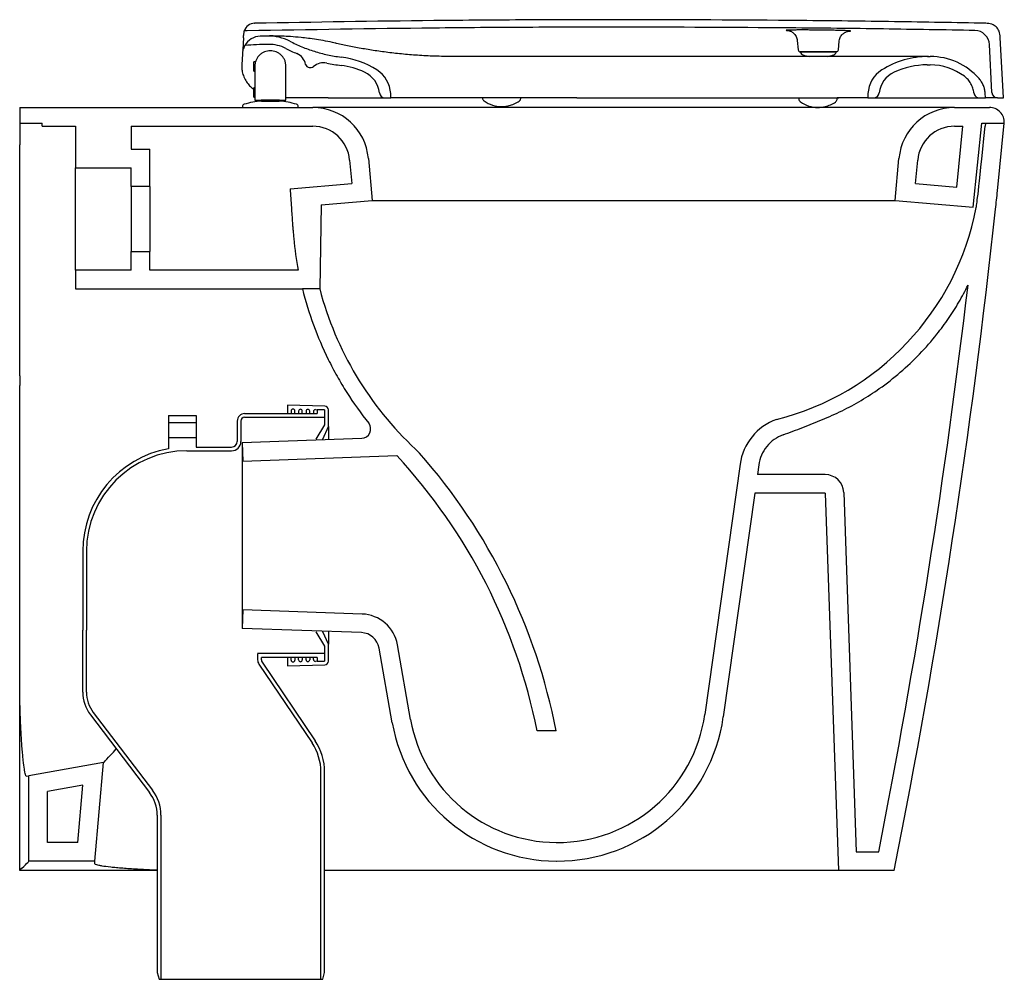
# Model space of a CAD drawing. Header units: millimetres. Extents: x 5146.521 to 5147.051, y 2482.472 to 2482.988.
import ezdxf

# ---------------------------------------------------------------- set-up
doc = ezdxf.new("R2010")
doc.units = ezdxf.units.MM
doc.layers.add('SANINDUSA', color=3, linetype='Continuous')

msp = doc.modelspace()

# ---------------------------------------------------------------- linework, layer by layer
at = {"layer": 'SANINDUSA'}
for p, q in [((5146.647479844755, 2482.985714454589), (5146.64769741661, 2482.985721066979)), ((5146.641626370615, 2482.977947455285), (5146.641294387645, 2482.971612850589)), ((5146.64355145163, 2482.981638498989), (5146.642032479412, 2482.981608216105)), ((5147.050033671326, 2482.945626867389), (5147.048329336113, 2482.978147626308)), ((5146.939249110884, 2482.976447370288), (5146.939693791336, 2482.971364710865)), ((5146.961353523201, 2482.971364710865), (5146.961766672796, 2482.976087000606)), ((5147.043876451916, 2482.948469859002), (5147.042524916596, 2482.97425833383)), ((5146.640977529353, 2482.969308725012), (5146.640668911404, 2482.963419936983)), ((5146.961110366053, 2482.967861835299), (5146.820201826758, 2482.967861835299)), ((5146.940689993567, 2482.970451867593), (5146.960357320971, 2482.970451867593)), ((5146.940773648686, 2482.970451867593), (5146.940807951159, 2482.970357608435)), ((5146.960239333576, 2482.970357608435), (5146.940807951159, 2482.970357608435)), ((5146.960239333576, 2482.970357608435), (5146.960273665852, 2482.970451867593)), ((5146.995321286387, 2482.967861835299), (5146.990258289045, 2482.967861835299)), ((5147.00920186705, 2482.967861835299), (5147.009711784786, 2482.967861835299)), ((5147.009711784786, 2482.967861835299), (5147.010706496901, 2482.967861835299)), ((5146.648043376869, 2482.964991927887), (5146.647233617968, 2482.964991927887)), ((5146.647233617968, 2482.959991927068), (5146.647233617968, 2482.964991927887)), ((5146.675006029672, 2482.963597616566), (5146.675006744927, 2482.963593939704)), ((5146.676932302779, 2482.961977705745), (5146.676932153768, 2482.96197770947)), ((5146.676969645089, 2482.96197735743), (5146.67796854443, 2482.96197735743)), ((5146.694147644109, 2482.963037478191), (5146.694123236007, 2482.963040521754)), ((5147.008996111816, 2482.963361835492), (5147.010706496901, 2482.963361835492)), ((5146.647233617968, 2482.959991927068), (5146.647633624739, 2482.959991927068)), ((5147.036943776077, 2482.955989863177), (5147.036975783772, 2482.955990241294)), ((5146.647633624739, 2482.950991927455), (5146.647233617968, 2482.950991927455)), ((5146.647233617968, 2482.945991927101), (5146.647233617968, 2482.950991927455)), ((5146.647233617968, 2482.945991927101), (5146.647633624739, 2482.945991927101)), ((5146.720842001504, 2482.945576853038), (5146.720718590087, 2482.947931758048)), ((5146.977215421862, 2482.947931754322), (5146.977092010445, 2482.945576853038)), ((5147.04033200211, 2482.945576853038), (5147.040200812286, 2482.948080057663)), ((5146.521307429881, 2482.940491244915), (5146.521307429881, 2482.932108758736)), ((5146.521307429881, 2482.940491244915), (5146.678817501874, 2482.940491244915)), ((5146.641035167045, 2482.941003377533), (5146.641035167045, 2482.940491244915)), ((5146.641035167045, 2482.940491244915), (5146.656035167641, 2482.940491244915)), ((5146.660914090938, 2482.944441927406), (5146.651133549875, 2482.944441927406)), ((5146.651222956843, 2482.943947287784), (5146.656035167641, 2482.943947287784)), ((5146.660735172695, 2482.943952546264), (5146.651335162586, 2482.943952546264)), ((5146.652135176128, 2482.944441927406), (5146.652135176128, 2482.943952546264)), ((5146.656035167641, 2482.943947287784), (5146.660847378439, 2482.943947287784)), ((5146.656035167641, 2482.940491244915), (5146.671035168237, 2482.940491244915)), ((5146.659932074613, 2482.943952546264), (5146.659932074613, 2482.944441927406)), ((5146.687068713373, 2482.945626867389), (5146.664433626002, 2482.945626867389)), ((5146.671035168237, 2482.940491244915), (5146.671035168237, 2482.941003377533)), ((5146.786307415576, 2482.940491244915), (5146.678817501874, 2482.940491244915)), ((5146.712027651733, 2482.945576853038), (5146.717495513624, 2482.945576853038)), ((5146.71765444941, 2482.945576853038), (5146.720842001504, 2482.945576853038)), ((5146.820704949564, 2482.945576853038), (5146.720842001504, 2482.945576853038)), ((5146.961307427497, 2482.940491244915), (5146.786307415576, 2482.940491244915)), ((5146.790672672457, 2482.945542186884), (5146.790673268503, 2482.945576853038)), ((5146.820704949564, 2482.945576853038), (5146.960613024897, 2482.945576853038)), ((5146.940031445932, 2482.945576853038), (5146.940040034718, 2482.945083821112)), ((5146.960650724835, 2482.945036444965), (5146.960660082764, 2482.945571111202)), ((5146.961018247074, 2482.945576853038), (5146.961529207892, 2482.945576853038)), ((5147.023797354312, 2482.940491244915), (5146.961307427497, 2482.940491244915)), ((5146.977092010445, 2482.945576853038), (5146.976590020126, 2482.945576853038)), ((5146.977092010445, 2482.945576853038), (5146.980279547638, 2482.945576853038)), ((5147.023797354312, 2482.940491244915), (5147.04251255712, 2482.940491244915)), ((5147.036619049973, 2482.945576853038), (5147.037145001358, 2482.945576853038)), ((5147.037145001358, 2482.945576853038), (5147.04033200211, 2482.945576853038)), ((5147.046872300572, 2482.945626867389), (5147.046242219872, 2482.945626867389)), ((5147.046872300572, 2482.945626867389), (5147.050033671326, 2482.945626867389)), ((5146.521307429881, 2482.932108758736), (5146.533307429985, 2482.932108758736)), ((5146.521307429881, 2482.932108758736), (5146.521307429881, 2482.920391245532)), ((5146.533307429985, 2482.930391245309), (5146.533307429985, 2482.932108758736)), ((5146.533307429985, 2482.930391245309), (5146.55130742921, 2482.930391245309)), ((5146.55130742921, 2482.930391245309), (5146.55130742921, 2482.907991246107)), ((5146.58130742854, 2482.930391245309), (5146.678817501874, 2482.930391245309)), ((5146.58130742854, 2482.930391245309), (5146.58130742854, 2482.917991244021)), ((5147.023797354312, 2482.930391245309), (5147.028245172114, 2482.930391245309)), ((5147.024936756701, 2482.897641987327), (5147.028245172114, 2482.930391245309)), ((5147.03384180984, 2482.886824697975), (5147.038457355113, 2482.932108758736)), ((5147.038457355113, 2482.932108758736), (5147.050503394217, 2482.932108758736)), ((5147.040390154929, 2482.932108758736), (5147.040200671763, 2482.930391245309)), ((5147.040390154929, 2482.932108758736), (5147.050503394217, 2482.932108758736)), ((5147.046856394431, 2482.895724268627), (5147.050503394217, 2482.932108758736)), ((5146.521307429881, 2482.884262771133), (5146.521307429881, 2482.920391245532)), ((5146.58130742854, 2482.917991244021), (5146.591307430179, 2482.917991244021)), ((5146.591307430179, 2482.897991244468), (5146.591307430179, 2482.917991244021)), ((5146.698641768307, 2482.912225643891), (5146.69974874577, 2482.899572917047)), ((5146.708703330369, 2482.91310591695), (5146.710681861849, 2482.89049124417)), ((5146.991933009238, 2482.89049124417), (5146.993911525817, 2482.91310591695)), ((5147.002866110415, 2482.899572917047), (5147.003973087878, 2482.912225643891)), ((5146.55130742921, 2482.907991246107), (5146.58130742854, 2482.907991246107)), ((5146.55130742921, 2482.852991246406), (5146.55130742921, 2482.907991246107)), ((5146.58130742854, 2482.897991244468), (5146.58130742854, 2482.907991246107)), ((5146.66664301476, 2482.896676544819), (5146.69974874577, 2482.899572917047)), ((5147.002866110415, 2482.899572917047), (5147.024936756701, 2482.897641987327)), ((5146.591307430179, 2482.897991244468), (5146.58130742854, 2482.897991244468)), ((5146.58130742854, 2482.897991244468), (5146.58130742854, 2482.862991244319)), ((5146.591307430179, 2482.897991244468), (5146.591307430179, 2482.862991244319)), ((5146.683343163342, 2482.888099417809), (5146.682555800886, 2482.842991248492)), ((5146.683343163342, 2482.888099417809), (5146.710681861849, 2482.89049124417)), ((5146.710681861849, 2482.89049124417), (5146.786307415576, 2482.89049124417)), ((5146.786307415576, 2482.89049124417), (5146.961307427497, 2482.89049124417)), ((5146.961307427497, 2482.89049124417), (5146.991933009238, 2482.89049124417)), ((5146.991933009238, 2482.89049124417), (5147.03384180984, 2482.886824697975)), ((5146.521307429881, 2482.851113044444), (5146.521307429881, 2482.884262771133)), ((5146.58130742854, 2482.852991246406), (5146.58130742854, 2482.862991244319)), ((5146.58130742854, 2482.862991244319), (5146.591307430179, 2482.862991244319)), ((5146.591307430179, 2482.852991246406), (5146.591307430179, 2482.862991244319)), ((5146.521307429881, 2482.846290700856), (5146.521307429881, 2482.851113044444)), ((5146.55130742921, 2482.852991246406), (5146.55130742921, 2482.842991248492)), ((5146.58130742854, 2482.852991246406), (5146.55130742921, 2482.852991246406)), ((5146.671061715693, 2482.852991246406), (5146.591307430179, 2482.852991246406)), ((5146.521307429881, 2482.796290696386), (5146.521307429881, 2482.846290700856)), ((5146.55130742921, 2482.842991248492), (5146.673266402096, 2482.842991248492)), ((5146.682555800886, 2482.842991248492), (5146.673266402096, 2482.842991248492)), ((5146.521307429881, 2482.796290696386), (5146.521307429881, 2482.791119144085)), ((5146.521307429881, 2482.632700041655), (5146.521307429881, 2482.791119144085)), ((5146.685249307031, 2482.780035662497), (5146.665203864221, 2482.780491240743)), ((5146.665203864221, 2482.780491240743), (5146.665203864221, 2482.775991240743)), ((5146.66720386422, 2482.777422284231), (5146.66720386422, 2482.775991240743)), ((5146.66920386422, 2482.775991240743), (5146.66920386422, 2482.777422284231)), ((5146.67120386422, 2482.77733137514), (5146.67120386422, 2482.775991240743)), ((5146.67320386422, 2482.775991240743), (5146.67320386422, 2482.77733137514)), ((5146.67520386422, 2482.77724046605), (5146.67520386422, 2482.775991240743)), ((5146.67720386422, 2482.775991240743), (5146.67720386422, 2482.77724046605)), ((5146.679203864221, 2482.777149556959), (5146.679203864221, 2482.775991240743)), ((5146.680226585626, 2482.778149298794), (5146.68520386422, 2482.778036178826)), ((5146.68520386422, 2482.777991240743), (5146.68120386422, 2482.777991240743)), ((5146.68120386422, 2482.777991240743), (5146.68120386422, 2482.775991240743)), ((5146.68520386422, 2482.778036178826), (5146.68520386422, 2482.769991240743)), ((5146.68720386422, 2482.768991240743), (5146.68720386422, 2482.778036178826)), ((5146.60120386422, 2482.774991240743), (5146.60120386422, 2482.770991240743)), ((5146.60120386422, 2482.774991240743), (5146.616203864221, 2482.774991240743)), ((5146.616203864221, 2482.774991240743), (5146.616203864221, 2482.770991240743)), ((5146.63820386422, 2482.771991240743), (5146.63820386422, 2482.760991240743)), ((5146.64020386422, 2482.771991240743), (5146.64020386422, 2482.760991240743)), ((5146.64220386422, 2482.775991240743), (5146.68120386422, 2482.775991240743)), ((5146.64220386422, 2482.773991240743), (5146.68520386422, 2482.773991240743)), ((5146.616203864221, 2482.770991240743), (5146.60120386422, 2482.770991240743)), ((5146.60120386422, 2482.770880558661), (5146.60120386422, 2482.763112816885)), ((5146.616203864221, 2482.770880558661), (5146.616203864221, 2482.763112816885)), ((5146.68520386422, 2482.769991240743), (5146.680522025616, 2482.762188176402)), ((5146.684209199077, 2482.762253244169), (5146.68720386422, 2482.768991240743)), ((5146.68720386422, 2482.768991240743), (5146.68720386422, 2482.762306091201)), ((5146.616203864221, 2482.762991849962), (5146.60120386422, 2482.762991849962)), ((5146.60120386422, 2482.762991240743), (5146.60120386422, 2482.757091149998)), ((5146.616203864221, 2482.762991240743), (5146.616203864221, 2482.757991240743)), ((5146.640958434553, 2482.760485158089), (5146.705152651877, 2482.762726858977)), ((5146.61120386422, 2482.755991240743), (5146.63520386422, 2482.755991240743)), ((5146.616203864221, 2482.757991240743), (5146.63520386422, 2482.757991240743)), ((5146.640958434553, 2482.760489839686), (5146.640958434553, 2482.6604926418)), ((5146.640958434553, 2482.760485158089), (5146.641307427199, 2482.7504912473)), ((5146.641307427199, 2482.7504912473), (5146.723976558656, 2482.753378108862)), ((5146.908469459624, 2482.748759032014), (5146.889580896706, 2482.614360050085)), ((5146.918529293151, 2482.748485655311), (5146.917784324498, 2482.743184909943)), ((5146.954229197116, 2482.743184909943), (5146.917784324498, 2482.743184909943)), ((5146.916378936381, 2482.73318491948), (5146.899483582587, 2482.612968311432)), ((5146.954229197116, 2482.73318491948), (5146.916378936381, 2482.73318491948)), ((5146.954229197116, 2482.73318491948), (5146.961307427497, 2482.530491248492)), ((5146.964223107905, 2482.733533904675), (5146.970964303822, 2482.540491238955)), ((5146.55520386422, 2482.701991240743), (5146.55520386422, 2482.659520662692)), ((5146.55720386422, 2482.701991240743), (5146.55720386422, 2482.659520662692)), ((5146.641307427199, 2482.670491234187), (5146.640958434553, 2482.660497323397)), ((5146.705337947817, 2482.668255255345), (5146.641307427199, 2482.670491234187)), ((5146.70498894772, 2482.658261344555), (5146.640958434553, 2482.660497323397)), ((5146.55520386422, 2482.62626806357), (5146.55520386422, 2482.659520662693)), ((5146.55720386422, 2482.62626806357), (5146.55720386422, 2482.659520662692)), ((5146.680522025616, 2482.658794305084), (5146.68520386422, 2482.650991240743)), ((5146.68720386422, 2482.651991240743), (5146.684209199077, 2482.658729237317)), ((5146.68720386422, 2482.658676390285), (5146.68720386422, 2482.651991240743)), ((5146.68520386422, 2482.650991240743), (5146.68520386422, 2482.642946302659)), ((5146.68720386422, 2482.642946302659), (5146.68720386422, 2482.651991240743)), ((5146.721565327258, 2482.60986651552), (5146.71448803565, 2482.650003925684)), ((5146.731413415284, 2482.611603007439), (5146.724336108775, 2482.651740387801)), ((5146.68520386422, 2482.646991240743), (5146.64920386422, 2482.646991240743)), ((5146.64920386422, 2482.646965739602), (5146.64920386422, 2482.643604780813)), ((5146.65120386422, 2482.643602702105), (5146.65120386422, 2482.644991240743)), ((5146.68120386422, 2482.644991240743), (5146.65120386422, 2482.644991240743)), ((5146.665203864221, 2482.644991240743), (5146.665203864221, 2482.640491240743)), ((5146.66720386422, 2482.643560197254), (5146.66720386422, 2482.644991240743)), ((5146.66920386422, 2482.644991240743), (5146.66920386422, 2482.643560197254)), ((5146.67120386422, 2482.643651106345), (5146.67120386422, 2482.644991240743)), ((5146.67320386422, 2482.644991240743), (5146.67320386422, 2482.643651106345)), ((5146.67520386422, 2482.643742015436), (5146.67520386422, 2482.644991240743)), ((5146.67720386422, 2482.644991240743), (5146.67720386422, 2482.643742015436)), ((5146.679203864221, 2482.643832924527), (5146.679203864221, 2482.644991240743)), ((5146.68120386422, 2482.644991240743), (5146.68120386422, 2482.642991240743)), ((5146.64988766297, 2482.641368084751), (5146.678416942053, 2482.599069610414)), ((5146.651545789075, 2482.642484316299), (5146.680075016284, 2482.600187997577)), ((5146.665203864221, 2482.640491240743), (5146.685249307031, 2482.640946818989)), ((5146.68520386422, 2482.642946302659), (5146.680226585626, 2482.642833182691)), ((5146.68120386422, 2482.642991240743), (5146.68520386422, 2482.642991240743)), ((5146.559291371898, 2482.614152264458), (5146.591116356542, 2482.572354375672)), ((5146.56088262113, 2482.615363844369), (5146.592707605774, 2482.573565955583)), ((5146.809580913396, 2482.605495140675), (5146.799392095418, 2482.605495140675)), ((5146.566377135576, 2482.588438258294), (5146.526307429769, 2482.581372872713)), ((5146.561744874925, 2482.535491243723), (5146.566377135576, 2482.588438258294)), ((5146.526307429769, 2482.535491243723), (5146.526307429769, 2482.581372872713)), ((5146.683203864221, 2482.471991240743), (5146.683203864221, 2482.583412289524)), ((5146.68520386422, 2482.47572329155), (5146.68520386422, 2482.583412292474)), ((5146.555279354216, 2482.576327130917), (5146.536307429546, 2482.572981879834)), ((5146.552581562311, 2482.545491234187), (5146.555279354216, 2482.576327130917)), ((5146.536307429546, 2482.545491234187), (5146.536307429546, 2482.572981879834)), ((5146.59520386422, 2482.560238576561), (5146.59520386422, 2482.47572329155)), ((5146.59720386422, 2482.560238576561), (5146.59720386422, 2482.471991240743)), ((5146.552581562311, 2482.545491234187), (5146.536307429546, 2482.545491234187)), ((5146.809675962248, 2482.545496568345), (5146.809913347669, 2482.545495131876)), ((5146.970964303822, 2482.540491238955), (5146.982996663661, 2482.540491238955)), ((5146.809610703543, 2482.535496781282), (5146.809857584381, 2482.535495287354)), ((5146.689151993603, 2482.530491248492), (5146.68520386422, 2482.530491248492)), ((5146.693974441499, 2482.530491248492), (5146.689151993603, 2482.530491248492)), ((5146.745983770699, 2482.530491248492), (5146.693974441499, 2482.530491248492)), ((5146.751155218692, 2482.530491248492), (5146.745983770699, 2482.530491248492)), ((5146.801155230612, 2482.530491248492), (5146.751155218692, 2482.530491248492)), ((5146.80597769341, 2482.530491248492), (5146.801155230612, 2482.530491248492)), ((5146.862709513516, 2482.530491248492), (5146.80597769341, 2482.530491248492)), ((5146.867880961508, 2482.530491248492), (5146.862709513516, 2482.530491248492)), ((5146.917880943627, 2482.530491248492), (5146.867880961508, 2482.530491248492)), ((5146.922703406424, 2482.530491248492), (5146.917880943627, 2482.530491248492)), ((5146.961286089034, 2482.530491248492), (5146.922703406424, 2482.530491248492)), ((5146.991307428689, 2482.530491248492), (5146.961307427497, 2482.530491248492)), ((5146.59520386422, 2482.47572329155), (5146.59620386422, 2482.471991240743)), ((5146.68420386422, 2482.471991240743), (5146.68520386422, 2482.47572329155)), ((5146.59620386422, 2482.471991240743), (5146.59720386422, 2482.471991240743)), ((5146.59720386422, 2482.471991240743), (5146.683203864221, 2482.471991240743)), ((5146.683203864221, 2482.471991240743), (5146.68420386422, 2482.471991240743))]:
    msp.add_line(p, q, dxfattribs=at)
at = {"layer": 'SANINDUSA', "flags": 128}
msp.add_lwpolyline([(5146.706660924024, 2482.959439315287), (5146.706660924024, 2482.959439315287)], dxfattribs=at)
at = {"layer": 'SANINDUSA'}
for centre, radius, start, end in [((5146.647727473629, 2482.979719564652), 0.006000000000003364, 92.36531084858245, 161.6527499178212), ((5146.650963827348, 2482.968785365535), 0.01000000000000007, 92.07924978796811, 150.3116201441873), ((5146.656342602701, 2482.820632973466), 0.1582500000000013, 90.641225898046, 92.07924978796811), ((5146.654856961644, 2482.953374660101), 0.02550000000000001, 62.88889244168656, 90.641225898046), ((5147.034535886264, 2482.973839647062), 0.00800000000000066, 3.000000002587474, 88.91633579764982), ((5146.650963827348, 2482.968785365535), 0.01000000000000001, 150.3116201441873, 165.6423537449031), ((5146.656342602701, 2482.820632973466), 0.153750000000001, 90.47955914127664, 95.24914725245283), ((5146.655223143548, 2482.954378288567), 0.02000000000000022, 62.95754050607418, 90.47955914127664), ((5146.705234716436, 2483.052351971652), 0.09000000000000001, 242.9575405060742, 247.135640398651), ((5146.650963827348, 2482.968785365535), 0.009999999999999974, 165.4185299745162, 176.9999999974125), ((5146.667156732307, 2482.962052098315), 0.008000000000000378, 11.10022851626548, 67.135640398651), ((5146.68822222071, 2482.920861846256), 0.04700000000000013, 57.80190158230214, 82.90758620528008), ((5146.940689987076, 2482.971451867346), 0.001000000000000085, 184.9999999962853, 270), ((5146.943627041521, 2482.971383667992), 0.002999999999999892, 200.0000000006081, 254.6107402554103), ((5146.950523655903, 2482.996440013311), 0.02898814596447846, 254.6107402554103, 260.3524895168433), ((5146.950523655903, 2482.996440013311), 0.02898814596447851, 279.6475104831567, 285.3892597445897), ((5146.957420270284, 2482.971383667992), 0.002999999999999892, 285.3892597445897, 339.9999999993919), ((5146.960357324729, 2482.971451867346), 0.0009999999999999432, 270, 355.0000000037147), ((5147.009711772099, 2482.92086183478), 0.0470000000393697, 90, 122.1980720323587), ((5147.0107064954, 2482.932861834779), 0.03500000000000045, 41.36180034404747, 90), ((5146.676969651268, 2482.963977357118), 0.002000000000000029, 191.1002285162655, 270), ((5146.677968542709, 2482.963977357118), 0.002000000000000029, 270, 311.932389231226), ((5146.684651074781, 2482.956538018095), 0.008000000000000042, 77.87547008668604, 131.9323892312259), ((5146.705234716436, 2483.052351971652), 0.08999999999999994, 257.8754700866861, 262.9081154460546), ((5146.688937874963, 2482.92136184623), 0.04200000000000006, 65.04051281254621, 82.90811544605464), ((5146.688937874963, 2482.921361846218), 0.04200000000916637, 65.03907236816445, 82.87455590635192), ((5147.008996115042, 2482.921361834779), 0.04200000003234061, 90, 114.9594537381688), ((5147.0107064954, 2482.932861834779), 0.03050000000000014, 52.99326441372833, 90), ((5146.700753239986, 2482.946746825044), 0.01399999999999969, 6.17979167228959, 65.04051281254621), ((5146.700753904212, 2482.946746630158), 0.01399989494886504, 6.18042467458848, 65.03899916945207), ((5146.704740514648, 2482.947094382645), 0.01600000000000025, 3.000000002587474, 57.80190158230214), ((5146.99319349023, 2482.947094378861), 0.01600000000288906, 122.198072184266, 176.9999999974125), ((5146.997180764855, 2482.946746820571), 0.01399999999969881, 114.9594539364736, 173.8201931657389), ((5146.717654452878, 2482.948576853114), 0.003000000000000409, 186.1797916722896, 270), ((5146.980279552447, 2482.948576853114), 0.003000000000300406, 270, 353.8201931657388), ((5147.046872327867, 2482.948626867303), 0.00299999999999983, 183.0000000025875, 270), ((5146.642285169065, 2482.941003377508), 0.001250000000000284, 105.8935193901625, 180), ((5146.656035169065, 2482.892712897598), 0.05145988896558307, 95.36579378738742, 105.8935193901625), ((5146.651335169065, 2482.942752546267), 0.00119999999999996, 90, 95.36579378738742), ((5146.660735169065, 2482.942752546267), 0.00119999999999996, 84.63420621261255, 90), ((5146.656035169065, 2482.892712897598), 0.05145988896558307, 74.10648060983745, 84.63420621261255), ((5146.669785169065, 2482.941003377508), 0.001249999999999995, 0, 74.10648060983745), ((5146.678817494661, 2482.910491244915), 0.03000000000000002, 4.999999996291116, 90), ((5146.780283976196, 2482.957307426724), 0.01631618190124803, 234.9095677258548, 270.1686811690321), ((5146.950283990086, 2482.956807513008), 0.01631626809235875, 234.9096644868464, 270.1685854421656), ((5147.023797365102, 2482.910491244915), 0.03000000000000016, 90, 175.0000000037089), ((5147.042512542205, 2482.932491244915), 0.008000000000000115, 357.2596005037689, 90), ((5146.678817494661, 2482.910491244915), 0.01990000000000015, 4.999999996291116, 90), ((5147.023797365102, 2482.910491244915), 0.01990000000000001, 90, 175.0000000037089), ((5146.892512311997, 2482.9138571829), 0.1454392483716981, 284.1579164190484, 349.233899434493), ((5146.856682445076, 2482.888679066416), 0.1800207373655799, 194.7020167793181, 227.0808708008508), ((5146.66820386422, 2482.777422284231), 0.001000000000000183, 0, 180), ((5146.67220386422, 2482.77733137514), 0.001000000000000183, 0, 180), ((5146.67620386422, 2482.77724046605), 0.001000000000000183, 0, 180), ((5146.68020386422, 2482.777149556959), 0.001000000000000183, 88.69804734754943, 180), ((5146.68520386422, 2482.778036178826), 0.002, 0, 88.69804734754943), ((5146.64220386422, 2482.771991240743), 0.004000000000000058, 90, 180), ((5146.64220386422, 2482.771991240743), 0.002000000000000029, 90, 180), ((5146.938177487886, 2482.744583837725), 0.03000000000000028, 109.6565356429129, 171.9999999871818), ((5146.704978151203, 2482.767723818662), 0.005000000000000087, 271.9999999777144, 38.56482487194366), ((5146.63520386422, 2482.760991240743), 0.002999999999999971, 270, 0), ((5146.63520386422, 2482.760991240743), 0.005, 270, 0), ((5146.61120386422, 2482.701991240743), 0.05599999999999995, 100.2865606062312, 180), ((5146.61120386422, 2482.701991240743), 0.05399999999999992, 90, 180), ((5146.500230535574, 2482.546103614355), 0.305, 11.22873447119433, 42.81149726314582), ((5146.500253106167, 2482.54598617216), 0.3149999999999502, 10.88960769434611, 41.51148836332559), ((5146.954229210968, 2482.733184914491), 0.01000000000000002, 2.000000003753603, 90), ((5146.70463995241, 2482.648267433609), 0.01999999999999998, 9.99999999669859, 88.00000002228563), ((5146.70463995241, 2482.648267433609), 0.009999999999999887, 9.99999999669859, 88.00000002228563), ((5146.65320386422, 2482.643604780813), 0.004, 180, 213.9986946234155), ((5146.65320386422, 2482.643602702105), 0.002000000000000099, 180, 213.9999999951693), ((5146.66820386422, 2482.643560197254), 0.001000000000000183, 180, 0), ((5146.67220386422, 2482.643651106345), 0.001000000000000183, 180, 0), ((5146.67620386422, 2482.643742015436), 0.001000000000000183, 180, 0), ((5146.68020386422, 2482.643832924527), 0.001000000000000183, 180, 271.3019526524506), ((5146.68520386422, 2482.642946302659), 0.002, 271.3019526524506, 0), ((5146.57520386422, 2482.62626806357), 0.02, 180, 217.2857079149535), ((5146.57520386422, 2482.62626806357), 0.01800000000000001, 180, 217.2857079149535), ((5146.810359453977, 2482.625493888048), 0.08999999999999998, 269.6804982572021, 351.9999999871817), ((5146.810359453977, 2482.625493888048), 0.08000000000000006, 269.6804982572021, 351.9999999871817), ((5146.810198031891, 2482.625494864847), 0.08999999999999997, 189.9999999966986, 269.6260924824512), ((5146.810198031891, 2482.625494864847), 0.08000000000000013, 189.9999999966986, 269.6260924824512), ((5146.655204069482, 2482.583412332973), 0.02799978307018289, 0, 33.99999524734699), ((5146.655204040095, 2482.583412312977), 0.02999981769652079, 0, 33.99999865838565), ((5146.57520386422, 2482.560238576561), 0.02, 0, 37.28570791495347), ((5146.57520386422, 2482.560238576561), 0.022, 0, 37.28570791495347)]:
    msp.add_arc(centre, radius, start, end, dxfattribs=at)
msp.add_ellipse((5146.621866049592, 2482.648993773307), major_axis=(0.05548883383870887, 0.0605554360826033), ratio=0.001301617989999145, start_param=3.143288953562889, end_param=3.642500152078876, dxfattribs=at)
for points, knots in [([(5146.844259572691, 2482.983639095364), (5146.827516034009, 2482.983613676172), (5146.794028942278, 2482.983562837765), (5146.727123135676, 2482.983069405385), (5146.676966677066, 2482.982210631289), (5146.64355145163, 2482.981638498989)], [0, 0, 0, 0, 0.2502511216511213, 0.5005024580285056, 1, 1, 1, 1]), ([(5146.844259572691, 2482.987639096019), (5146.827524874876, 2482.987613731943), (5146.794055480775, 2482.987563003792), (5146.728531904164, 2482.987079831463), (5146.679748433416, 2482.986259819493), (5146.64769741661, 2482.985721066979)], [0, 0, 0, 0, 0.2553952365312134, 0.5107904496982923, 1, 1, 1, 1]), ([(5147.040496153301, 2482.985727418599), (5147.024156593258, 2482.98602154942), (5146.991085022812, 2482.986616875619), (5146.925673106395, 2482.987416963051), (5146.876598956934, 2482.987550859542), (5146.844259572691, 2482.987639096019)], [0, 0, 0, 0, 0.2498188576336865, 0.5056379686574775, 1, 1, 1, 1]), ([(5147.034687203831, 2482.981838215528), (5147.018327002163, 2482.982123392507), (5146.985225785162, 2482.982700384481), (5146.921749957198, 2482.983439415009), (5146.874632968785, 2482.983560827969), (5146.844259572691, 2482.983639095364)], [0, 0, 0, 0, 0.2577629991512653, 0.5215259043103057, 1, 1, 1, 1]), ([(5147.048320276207, 2482.97813815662), (5147.048196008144, 2482.979251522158), (5147.048017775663, 2482.980848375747), (5147.047091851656, 2482.982697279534), (5147.046205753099, 2482.983790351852), (5147.045084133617, 2482.984640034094), (5147.0432057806, 2482.985504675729), (5147.041603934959, 2482.985630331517), (5147.040487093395, 2482.985717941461)], [0, 0, 0, 0, 0.2707045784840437, 0.3882602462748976, 0.4999988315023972, 0.6117401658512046, 0.7292968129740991, 1, 1, 1, 1]), ([(5146.641626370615, 2482.977947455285), (5146.641646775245, 2482.978336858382), (5146.641671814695, 2482.978814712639), (5146.641694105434, 2482.97923996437), (5146.641698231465, 2482.979318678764)], [0, 0, 0, 0, 0.8148992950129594, 1, 1, 1, 1]), ([(5146.641698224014, 2482.97931862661), (5146.641730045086, 2482.979629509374), (5146.641790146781, 2482.980216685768), (5146.641956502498, 2482.980794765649), (5146.641982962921, 2482.980882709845), (5146.641996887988, 2482.980928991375)], [0, 0, 0, 0, 0.3477043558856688, 0.6567227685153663, 0.9999999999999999, 0.9999999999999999, 0.9999999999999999, 0.9999999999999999]), ([(5146.641996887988, 2482.980928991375), (5146.641999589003, 2482.980980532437), (5146.642013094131, 2482.981238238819), (5146.642028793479, 2482.981537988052), (5146.642031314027, 2482.981586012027), (5146.642032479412, 2482.981608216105)], [0, 0, 0, 0, 0.1184851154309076, 0.5924280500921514, 1, 1, 1, 1]), ([(5146.691609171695, 2482.974903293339), (5146.691331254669, 2482.974966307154), (5146.689241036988, 2482.975440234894), (5146.685521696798, 2482.976198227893), (5146.6807526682, 2482.97701551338), (5146.676399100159, 2482.977627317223), (5146.671623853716, 2482.978168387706), (5146.66674830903, 2482.978575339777), (5146.662197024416, 2482.978807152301), (5146.658672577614, 2482.978882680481), (5146.656270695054, 2482.97888443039), (5146.654833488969, 2482.978877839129), (5146.654658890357, 2482.978874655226), (5146.654571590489, 2482.978873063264)], [0, 0, 0, 0, 0.01119042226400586, 0.08416331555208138, 0.1573818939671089, 0.2306956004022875, 0.3037988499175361, 0.4223658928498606, 0.5414642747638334, 0.6606400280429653, 0.779312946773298, 0.8896557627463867, 1, 1, 1, 1]), ([(5146.966795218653, 2482.98146456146), (5146.967078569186, 2482.981479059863), (5146.967645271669, 2482.981508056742), (5146.967894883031, 2482.981560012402), (5146.967676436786, 2482.981616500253), (5146.966973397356, 2482.981676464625), (5146.965797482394, 2482.981738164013), (5146.964197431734, 2482.981799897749), (5146.962202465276, 2482.981859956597), (5146.9596925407, 2482.981921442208), (5146.956853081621, 2482.981977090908), (5146.953808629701, 2482.982024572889), (5146.950905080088, 2482.982060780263), (5146.947992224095, 2482.982088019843), (5146.945150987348, 2482.98210586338), (5146.942466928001, 2482.982113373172), (5146.940008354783, 2482.982110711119), (5146.937855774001, 2482.982097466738), (5146.936056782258, 2482.982074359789), (5146.934677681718, 2482.982041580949), (5146.933742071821, 2482.982000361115), (5146.933286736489, 2482.981951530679), (5146.933338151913, 2482.981896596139), (5146.933707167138, 2482.98184831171), (5146.934216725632, 2482.981818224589), (5146.934374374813, 2482.981808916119)], [0, 0, 0, 0, 0.04405781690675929, 0.08811585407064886, 0.1321830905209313, 0.1762502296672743, 0.2203239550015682, 0.2643976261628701, 0.3084728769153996, 0.3525476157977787, 0.4075476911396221, 0.4516028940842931, 0.4956576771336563, 0.5397132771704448, 0.5837686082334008, 0.6278190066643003, 0.6718690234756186, 0.7159172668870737, 0.7599657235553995, 0.804017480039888, 0.8480692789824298, 0.8921292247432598, 0.9361890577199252, 0.9802579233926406, 1, 1, 1, 1]), ([(5146.934245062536, 2482.981828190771), (5146.934240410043, 2482.981828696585), (5146.934228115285, 2482.981830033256), (5146.934342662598, 2482.981815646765), (5146.934627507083, 2482.981764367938), (5146.935106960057, 2482.981641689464), (5146.935750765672, 2482.981405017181), (5146.93650332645, 2482.981008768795), (5146.937293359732, 2482.980418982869), (5146.938038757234, 2482.97963075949), (5146.938659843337, 2482.978650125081), (5146.939097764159, 2482.977566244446), (5146.93919236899, 2482.976802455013), (5146.939237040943, 2482.976441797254)], [0, 0, 0, 0, 0.04530063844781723, 0.1197122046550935, 0.1849426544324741, 0.2485812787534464, 0.3243391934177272, 0.4181293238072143, 0.5218999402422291, 0.6360177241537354, 0.7585958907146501, 0.8860101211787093, 1, 1, 1, 1]), ([(5146.93467281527, 2482.98179769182), (5146.934599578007, 2482.981802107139), (5146.934378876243, 2482.981815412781), (5146.934299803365, 2482.981823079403), (5146.934246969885, 2482.981828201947)], [0, 0, 0, 0, 0.3318381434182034, 1, 1, 1, 1]), ([(5146.961786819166, 2482.976087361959), (5146.961786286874, 2482.976155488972), (5146.961782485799, 2482.97664198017), (5146.962035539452, 2482.977493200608), (5146.962497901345, 2482.978551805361), (5146.963117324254, 2482.97942756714), (5146.963811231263, 2482.980126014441), (5146.964535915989, 2482.980654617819), (5146.965233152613, 2482.981024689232), (5146.965845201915, 2482.98125784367), (5146.966326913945, 2482.981388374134), (5146.966652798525, 2482.981451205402), (5146.966845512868, 2482.981478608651), (5146.966920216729, 2482.981485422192), (5146.966902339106, 2482.981484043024), (5146.966898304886, 2482.981483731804)], [0, 0, 0, 0, 0.02108840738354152, 0.1505911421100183, 0.2693944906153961, 0.3792149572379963, 0.4809281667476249, 0.5743694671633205, 0.6583089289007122, 0.7300086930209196, 0.7891484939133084, 0.844153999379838, 0.9016494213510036, 0.9778064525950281, 1, 1, 1, 1]), ([(5146.966867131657, 2482.981481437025), (5146.966804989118, 2482.981477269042), (5146.966694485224, 2482.981469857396), (5146.966438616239, 2482.981460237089), (5146.966326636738, 2482.98145602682)], [0, 0, 0, 0, 0.5623560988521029, 1, 1, 1, 1]), ([(5146.641285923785, 2482.971302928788), (5146.641370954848, 2482.971596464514), (5146.641540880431, 2482.972183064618), (5146.641861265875, 2482.972945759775), (5146.642125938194, 2482.973471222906), (5146.642260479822, 2482.9737101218), (5146.642272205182, 2482.973730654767), (5146.642276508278, 2482.973738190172)], [0, 0, 0, 0, 0.2356361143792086, 0.470893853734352, 0.7138515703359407, 0.8949862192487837, 1, 1, 1, 1]), ([(5146.666477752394, 2482.976072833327), (5146.668622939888, 2482.975039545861), (5146.672913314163, 2482.972972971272), (5146.679719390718, 2482.970560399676), (5146.686755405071, 2482.968638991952), (5146.691602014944, 2482.967881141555), (5146.694025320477, 2482.967502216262)], [0, 0, 0, 0, 0.2462970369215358, 0.4925939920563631, 0.7462969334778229, 1, 1, 1, 1]), ([(5146.754008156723, 2482.967861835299), (5146.753969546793, 2482.967861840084), (5146.753865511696, 2482.967861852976), (5146.753276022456, 2482.967862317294), (5146.751291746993, 2482.967869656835), (5146.746162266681, 2482.967941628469), (5146.73857950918, 2482.968236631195), (5146.729674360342, 2482.968880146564), (5146.721238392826, 2482.969752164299), (5146.713206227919, 2482.97081640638), (5146.705526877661, 2482.972056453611), (5146.698237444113, 2482.973434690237), (5146.693818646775, 2482.974413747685), (5146.691609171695, 2482.974903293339)], [0, 0, 0, 0, 0.00162633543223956, 0.004382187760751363, 0.02408436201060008, 0.08424156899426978, 0.217517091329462, 0.3453601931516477, 0.4736928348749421, 0.6020353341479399, 0.7298921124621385, 0.8649413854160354, 1, 1, 1, 1]), ([(5146.664433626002, 2482.962542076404), (5146.664399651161, 2482.963115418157), (5146.664332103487, 2482.964255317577), (5146.663797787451, 2482.965884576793), (5146.662983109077, 2482.96736020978), (5146.661900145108, 2482.968629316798), (5146.660607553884, 2482.969650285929), (5146.658697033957, 2482.970633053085), (5146.656032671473, 2482.971146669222), (5146.653367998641, 2482.970632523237), (5146.651456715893, 2482.969648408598), (5146.650164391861, 2482.968626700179), (5146.649082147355, 2482.967357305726), (5146.64826841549, 2482.965881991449), (5146.647734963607, 2482.964253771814), (5146.647667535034, 2482.963114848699), (5146.647633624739, 2482.962542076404)], [0, 0, 0, 0, 0.06526358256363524, 0.1297549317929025, 0.1934748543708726, 0.2564242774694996, 0.3186045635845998, 0.3800168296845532, 0.5000030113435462, 0.6200978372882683, 0.6815374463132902, 0.7437264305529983, 0.8066662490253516, 0.8703576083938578, 0.9348019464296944, 1, 1, 1, 1]), ([(5146.820201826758, 2482.967861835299), (5146.816352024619, 2482.967861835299), (5146.808648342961, 2482.967861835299), (5146.797177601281, 2482.967861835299), (5146.785877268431, 2482.967861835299), (5146.774851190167, 2482.967861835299), (5146.764144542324, 2482.967861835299), (5146.757385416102, 2482.967861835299), (5146.754008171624, 2482.967861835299)], [0, 0, 0, 0, 0.1665765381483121, 0.3333294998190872, 0.5001670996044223, 0.6668920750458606, 0.8335603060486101, 1, 1, 1, 1]), ([(5146.979393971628, 2482.967861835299), (5146.978609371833, 2482.967861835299), (5146.976584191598, 2482.967861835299), (5146.973219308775, 2482.967861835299), (5146.969271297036, 2482.967861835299), (5146.965224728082, 2482.967861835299), (5146.962481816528, 2482.967861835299), (5146.961110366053, 2482.967861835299)], [0, 0, 0, 0, 0.1348389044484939, 0.3480412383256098, 0.5612424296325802, 0.7806220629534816, 1, 1, 1, 1]), ([(5146.990258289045, 2482.967861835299), (5146.988924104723, 2482.967861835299), (5146.986241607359, 2482.967861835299), (5146.982547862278, 2482.967861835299), (5146.980210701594, 2482.967861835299), (5146.979393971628, 2482.967861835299)], [0, 0, 0, 0, 0.3916272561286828, 0.7874017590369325, 1, 1, 1, 1]), ([(5147.000923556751, 2482.967861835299), (5147.000071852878, 2482.967861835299), (5146.998361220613, 2482.967861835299), (5146.996337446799, 2482.967861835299), (5146.995321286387, 2482.967861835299)], [0, 0, 0, 0, 0.4978883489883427, 1, 1, 1, 1]), ([(5147.00920186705, 2482.967861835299), (5147.004715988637, 2482.967861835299), (5147.003587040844, 2482.967861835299), (5147.002158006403, 2482.967861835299), (5147.000923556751, 2482.967861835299)], [0, 0, 0, 0, 0.136165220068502, 1, 1, 1, 1]), ([(5146.640669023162, 2482.963422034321), (5146.640666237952, 2482.963364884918), (5146.640637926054, 2482.962783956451), (5146.640651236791, 2482.961725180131), (5146.640812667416, 2482.960275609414), (5146.641095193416, 2482.958905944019), (5146.641654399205, 2482.957074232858), (5146.642686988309, 2482.954883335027), (5146.644079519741, 2482.952995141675), (5146.645279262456, 2482.951752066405), (5146.64614431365, 2482.950993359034), (5146.646798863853, 2482.950475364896), (5146.647177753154, 2482.950233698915), (5146.647233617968, 2482.950198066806)], [0, 0, 0, 0, 0.01152778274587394, 0.117180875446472, 0.2089013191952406, 0.3000048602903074, 0.3915713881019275, 0.5830133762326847, 0.7670654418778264, 0.8407527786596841, 0.9141680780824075, 0.987344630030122, 1, 1, 1, 1]), ([(5146.647633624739, 2482.962542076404), (5146.647633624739, 2482.959532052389), (5146.647633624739, 2482.953462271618), (5146.647633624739, 2482.947465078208), (5146.647633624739, 2482.944441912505)], [0, 0, 0, 0, 0.4959032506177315, 1, 1, 1, 1]), ([(5146.664433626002, 2482.944441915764), (5146.664433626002, 2482.947467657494), (5146.664433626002, 2482.953464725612), (5146.664433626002, 2482.959534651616), (5146.664433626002, 2482.962542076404)], [0, 0, 0, 0, 0.5045368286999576, 0.9999999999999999, 0.9999999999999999, 0.9999999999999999, 0.9999999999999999]), ([(5147.034162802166, 2482.948250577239), (5147.034016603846, 2482.94912447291), (5147.033724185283, 2482.950872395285), (5147.032607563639, 2482.953299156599), (5147.031093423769, 2482.955500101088), (5147.029740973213, 2482.9566453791), (5147.029064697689, 2482.957218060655)], [0, 0, 0, 0, 0.2499808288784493, 0.4999991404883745, 0.7499809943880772, 1, 1, 1, 1]), ([(5147.040200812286, 2482.948080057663), (5147.040128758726, 2482.948802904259), (5147.039984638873, 2482.950248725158), (5147.039304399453, 2482.952326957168), (5147.03833767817, 2482.954288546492), (5147.037429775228, 2482.955422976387), (5147.036975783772, 2482.955990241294)], [0, 0, 0, 0, 0.2499767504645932, 0.4999976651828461, 0.7499768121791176, 1, 1, 1, 1]), ([(5147.034162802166, 2482.948250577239), (5147.034241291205, 2482.947891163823), (5147.034398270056, 2482.947172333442), (5147.035102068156, 2482.94629821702), (5147.03604755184, 2482.945693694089), (5147.036779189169, 2482.945615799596), (5147.037145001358, 2482.945576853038)], [0, 0, 0, 0, 0.249998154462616, 0.4999987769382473, 0.750003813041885, 1, 1, 1, 1]), ([(5146.647633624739, 2482.944441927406), (5146.647686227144, 2482.944441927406), (5146.64779138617, 2482.944441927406), (5146.648599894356, 2482.944441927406), (5146.649756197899, 2482.944441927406), (5146.650673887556, 2482.944441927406), (5146.651133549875, 2482.944441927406)], [0, 0, 0, 0, 0.2499962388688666, 0.4997749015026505, 0.7494418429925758, 1, 1, 1, 1]), ([(5146.660914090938, 2482.944441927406), (5146.661375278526, 2482.944441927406), (5146.662297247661, 2482.944441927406), (5146.66345981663, 2482.944441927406), (5146.664274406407, 2482.944441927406), (5146.664380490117, 2482.944441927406), (5146.664433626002, 2482.944441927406)], [0, 0, 0, 0, 0.2499979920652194, 0.4997758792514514, 0.7494445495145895, 1, 1, 1, 1]), ([(5146.687068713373, 2482.945626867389), (5146.703093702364, 2482.945576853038), (5146.706597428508, 2482.945576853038), (5146.710217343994, 2482.945576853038), (5146.712027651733, 2482.945576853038)], [0, 0, 0, 0, 0.4999033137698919, 1, 1, 1, 1]), ([(5146.770040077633, 2482.945583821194), (5146.770033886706, 2482.945528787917), (5146.770001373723, 2482.945239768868), (5146.770176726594, 2482.944766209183), (5146.770497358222, 2482.944290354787), (5146.77075602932, 2482.944037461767), (5146.770898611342, 2482.943959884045), (5146.77090431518, 2482.943956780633)], [0, 0, 0, 0, 0.086100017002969, 0.4521726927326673, 0.7440684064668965, 0.989761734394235, 1, 1, 1, 1]), ([(5146.780332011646, 2482.940991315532), (5146.780922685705, 2482.941004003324), (5146.782165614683, 2482.941030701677), (5146.784082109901, 2482.941354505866), (5146.785784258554, 2482.941872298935), (5146.787203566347, 2482.942447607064), (5146.788568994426, 2482.943125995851), (5146.78936204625, 2482.943656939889), (5146.789732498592, 2482.943904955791)], [0, 0, 0, 0, 0.2012391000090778, 0.4234584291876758, 0.5472126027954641, 0.6884630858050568, 0.8544741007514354, 1, 1, 1, 1]), ([(5146.789732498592, 2482.943904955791), (5146.789896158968, 2482.944027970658), (5146.790240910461, 2482.944287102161), (5146.790580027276, 2482.944871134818), (5146.790627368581, 2482.945316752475), (5146.790650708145, 2482.945536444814)], [0, 0, 0, 0, 0.3142199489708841, 0.6619060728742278, 0.9999999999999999, 0.9999999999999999, 0.9999999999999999, 0.9999999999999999]), ([(5146.940040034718, 2482.945083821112), (5146.940033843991, 2482.945028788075), (5146.940001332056, 2482.944739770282), (5146.940176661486, 2482.944266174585), (5146.940497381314, 2482.943790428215), (5146.940755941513, 2482.943537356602), (5146.940898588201, 2482.943459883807), (5146.940904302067, 2482.943456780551)], [0, 0, 0, 0, 0.08609911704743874, 0.4521679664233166, 0.7440692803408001, 0.9897484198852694, 0.9999999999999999, 0.9999999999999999, 0.9999999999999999, 0.9999999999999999]), ([(5146.950331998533, 2482.940491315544), (5146.950922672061, 2482.940504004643), (5146.952165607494, 2482.940530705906), (5146.954082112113, 2482.940854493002), (5146.955784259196, 2482.941372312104), (5146.957203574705, 2482.941947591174), (5146.958568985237, 2482.942626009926), (5146.959362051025, 2482.943156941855), (5146.959732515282, 2482.943404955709)], [0, 0, 0, 0, 0.2012386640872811, 0.4234600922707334, 0.5472113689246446, 0.6884640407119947, 0.8544724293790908, 1, 1, 1, 1]), ([(5146.959732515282, 2482.943404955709), (5146.959896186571, 2482.943527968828), (5146.960240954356, 2482.943787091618), (5146.960580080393, 2482.944371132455), (5146.960627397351, 2482.944816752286), (5146.960650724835, 2482.945036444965)], [0, 0, 0, 0, 0.3142286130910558, 0.6619114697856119, 0.9999999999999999, 0.9999999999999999, 0.9999999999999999, 0.9999999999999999]), ([(5146.976590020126, 2482.945576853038), (5146.97653496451, 2482.945576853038), (5146.976424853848, 2482.945576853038), (5146.975696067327, 2482.945576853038), (5146.974562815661, 2482.945576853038), (5146.973032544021, 2482.945576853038), (5146.971145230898, 2482.945576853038), (5146.968965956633, 2482.945576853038), (5146.966545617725, 2482.945576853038), (5146.963749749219, 2482.945576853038), (5146.961732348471, 2482.945576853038), (5146.960613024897, 2482.945576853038)], [0, 0, 0, 0, 0.1082585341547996, 0.2165159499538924, 0.3247824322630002, 0.4330493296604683, 0.5411549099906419, 0.6492620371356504, 0.7573011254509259, 0.865342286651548, 0.9999999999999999, 0.9999999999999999, 0.9999999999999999, 0.9999999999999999]), ([(5146.980438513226, 2482.945576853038), (5146.981908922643, 2482.945576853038), (5146.986410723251, 2482.945576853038), (5146.993594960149, 2482.945576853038), (5147.001835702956, 2482.945576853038), (5147.009435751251, 2482.945576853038), (5147.016291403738, 2482.945576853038), (5147.022286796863, 2482.945576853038), (5147.027323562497, 2482.945576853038), (5147.031340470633, 2482.945576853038), (5147.034269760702, 2482.945576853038), (5147.036172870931, 2482.945576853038), (5147.036470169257, 2482.945576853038), (5147.036619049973, 2482.945576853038)], [0, 0, 0, 0, 0.04642010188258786, 0.1421196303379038, 0.2378773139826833, 0.3336677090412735, 0.4293086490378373, 0.5248847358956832, 0.6201302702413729, 0.7148634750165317, 0.8095043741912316, 0.9046038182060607, 0.9999999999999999, 0.9999999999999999, 0.9999999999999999, 0.9999999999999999]), ([(5147.046242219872, 2482.945626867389), (5147.046132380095, 2482.945626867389), (5147.045912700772, 2482.945626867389), (5147.0444982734, 2482.945626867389), (5147.042748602, 2482.945626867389), (5147.041099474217, 2482.945626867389), (5147.04032938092, 2482.945626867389)], [0, 0, 0, 0, 0.2749051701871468, 0.5498097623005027, 0.8452411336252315, 0.9945681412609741, 0.9945681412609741, 0.9945681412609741, 0.9945681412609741]), ([(5146.667340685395, 2482.886699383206), (5146.667532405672, 2482.883957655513), (5146.667772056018, 2482.880530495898), (5146.668023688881, 2482.876931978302), (5146.668083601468, 2482.876075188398), (5146.668107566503, 2482.875732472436), (5146.668119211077, 2482.87556496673), (5146.668157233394, 2482.875025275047), (5146.66828907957, 2482.873227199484), (5146.668446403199, 2482.871433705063), (5146.669156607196, 2482.864275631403), (5146.669983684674, 2482.858600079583), (5146.671061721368, 2482.852991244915)], [0, 0, 0, 0, 0.2500000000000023, 0.3125000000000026, 0.3281250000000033, 0.3281250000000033, 0.343750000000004, 0.343750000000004, 0.3750000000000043, 0.5000000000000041, 0.5000000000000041, 1, 1, 1, 1]), ([(5146.673266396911, 2482.842991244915), (5146.674904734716, 2482.836413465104), (5146.676885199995, 2482.829967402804), (5146.681514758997, 2482.817332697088), (5146.684163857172, 2482.811144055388), (5146.688644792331, 2482.802056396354), (5146.690223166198, 2482.799059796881), (5146.692720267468, 2482.79461477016), (5146.693574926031, 2482.793140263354), (5146.695325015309, 2482.790213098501), (5146.6962178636, 2482.788764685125), (5146.700770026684, 2482.781597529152), (5146.704692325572, 2482.776102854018), (5146.708887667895, 2482.770840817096)], [0, 0, 0, 0, 0.2500000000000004, 0.2500000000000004, 0.5000000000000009, 0.5000000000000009, 0.6250000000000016, 0.6250000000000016, 0.6875000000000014, 0.6875000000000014, 0.7500000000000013, 0.7500000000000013, 1, 1, 1, 1]), ([(5146.931584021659, 2482.764528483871), (5146.935131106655, 2482.765832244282), (5146.942228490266, 2482.768440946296), (5146.95280798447, 2482.772762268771), (5146.963393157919, 2482.777390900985), (5146.973627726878, 2482.782948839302), (5146.984168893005, 2482.789763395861), (5146.994755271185, 2482.79800599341), (5147.005133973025, 2482.807822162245), (5147.01367149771, 2482.817593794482), (5147.020591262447, 2482.826999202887), (5147.02620912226, 2482.835773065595), (5147.029421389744, 2482.841927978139), (5147.031028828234, 2482.845007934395)], [0, 0, 0, 0, 0.08615003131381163, 0.1723781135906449, 0.260525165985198, 0.3493896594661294, 0.4375570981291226, 0.5464442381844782, 0.6547680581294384, 0.7627734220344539, 0.8417796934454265, 0.920825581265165, 1, 1, 1, 1]), ([(5146.931584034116, 2482.76452848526), (5146.929961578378, 2482.763946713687), (5146.928355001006, 2482.763129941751), (5146.925370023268, 2482.761039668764), (5146.923994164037, 2482.759766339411), (5146.921649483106, 2482.756884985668), (5146.920682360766, 2482.755279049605), (5146.919242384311, 2482.75193154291), (5146.91876918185, 2482.750192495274), (5146.918529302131, 2482.748485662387)], [0, 0, 0, 0, 0.25, 0.25, 0.5, 0.5, 0.75, 0.75, 1, 1, 1, 1]), ([(5146.524942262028, 2482.581132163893), (5146.524779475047, 2482.581103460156), (5146.524604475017, 2482.581413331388), (5146.524325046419, 2482.58236890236), (5146.52422908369, 2482.582769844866), (5146.524081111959, 2482.583498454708), (5146.524030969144, 2482.583763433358), (5146.523930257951, 2482.584331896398), (5146.523879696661, 2482.584635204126), (5146.523626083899, 2482.586245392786), (5146.52342054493, 2482.58783042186), (5146.523164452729, 2482.590183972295), (5146.523113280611, 2482.590673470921), (5146.523011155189, 2482.591690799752), (5146.522960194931, 2482.592218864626), (5146.522809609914, 2482.593842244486), (5146.52271167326, 2482.594982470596), (5146.522426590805, 2482.598572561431), (5146.522247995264, 2482.601191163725), (5146.521923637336, 2482.606889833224), (5146.521783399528, 2482.609873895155), (5146.521609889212, 2482.614542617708), (5146.52155821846, 2482.616131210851), (5146.521490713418, 2482.61856362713), (5146.521469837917, 2482.619384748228), (5146.521431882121, 2482.621029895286), (5146.521414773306, 2482.621854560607), (5146.521338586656, 2482.62598817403), (5146.521307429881, 2482.629327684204), (5146.521307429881, 2482.632700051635)], [0, 0, 0, 0, 0.1250000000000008, 0.1250000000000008, 0.1875000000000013, 0.1875000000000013, 0.2187500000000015, 0.2187500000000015, 0.2500000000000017, 0.2500000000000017, 0.3750000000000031, 0.3750000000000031, 0.4062500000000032, 0.4062500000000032, 0.4375000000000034, 0.4375000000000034, 0.5000000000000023, 0.5000000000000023, 0.6250000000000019, 0.6250000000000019, 0.7500000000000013, 0.7500000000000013, 0.812500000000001, 0.812500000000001, 0.8437500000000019, 0.8437500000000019, 0.8750000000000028, 0.8750000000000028, 1, 1, 1, 1]), ([(5146.521307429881, 2482.530491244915), (5146.522963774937, 2482.532147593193), (5146.524216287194, 2482.533400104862), (5146.525888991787, 2482.535072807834), (5146.526307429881, 2482.535491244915), (5146.526307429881, 2482.535491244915)], [0, 0, 0, 0, 0.5, 0.5, 1, 1, 1, 1]), ([(5146.561625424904, 2482.534125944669), (5146.561611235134, 2482.533963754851), (5146.561932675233, 2482.533789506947), (5146.562899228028, 2482.533511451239), (5146.563302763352, 2482.533415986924), (5146.564033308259, 2482.533268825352), (5146.564298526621, 2482.533218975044), (5146.564867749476, 2482.533118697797), (5146.565171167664, 2482.533068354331), (5146.56678052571, 2482.532815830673), (5146.568360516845, 2482.532611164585), (5146.570701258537, 2482.532356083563), (5146.571187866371, 2482.532305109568), (5146.57219871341, 2482.532203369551), (5146.572724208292, 2482.532152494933), (5146.574340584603, 2482.532002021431), (5146.575475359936, 2482.531904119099), (5146.579046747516, 2482.531619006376), (5146.58164873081, 2482.531440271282), (5146.585188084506, 2482.531236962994), (5146.585908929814, 2482.531197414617), (5146.587363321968, 2482.53112135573), (5146.588098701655, 2482.531084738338), (5146.590329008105, 2482.530979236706), (5146.591848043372, 2482.530914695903), (5146.593995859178, 2482.530833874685), (5146.59459748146, 2482.530812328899), (5146.59520386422, 2482.530791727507)], [0, 0, 0, 0, 0.1250000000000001, 0.1250000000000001, 0.1875000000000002, 0.1875000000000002, 0.2187500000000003, 0.2187500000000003, 0.2500000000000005, 0.2500000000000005, 0.3750000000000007, 0.3750000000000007, 0.4062500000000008, 0.4062500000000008, 0.4375000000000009, 0.4375000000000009, 0.5000000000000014, 0.5000000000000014, 0.625000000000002, 0.625000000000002, 0.656250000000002, 0.656250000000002, 0.6875000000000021, 0.6875000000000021, 0.750000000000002, 0.750000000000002, 0.7740543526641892, 0.7740543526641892, 0.7740543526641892, 0.7740543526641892])]:
    msp.add_open_spline(points, degree=3, knots=knots, dxfattribs=at)
for points in [[(5147.035391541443, 2482.886689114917), (5147.035976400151, 2482.889975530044), (5147.036444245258, 2482.89328492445), (5147.040200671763, 2482.930391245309)], [(5146.6666430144, 2482.896676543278), (5146.666875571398, 2482.893350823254), (5146.667108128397, 2482.89002510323), (5146.667340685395, 2482.886699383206)], [(5147.045798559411, 2482.885778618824), (5147.046155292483, 2482.889093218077), (5147.046507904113, 2482.89240843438), (5147.046856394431, 2482.895724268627)], [(5146.991307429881, 2482.530491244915), (5147.014806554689, 2482.648149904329), (5147.032968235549, 2482.766565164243), (5147.045798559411, 2482.88577861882)], [(5146.98299666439, 2482.540491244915), (5147.00293572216, 2482.641398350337), (5147.018948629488, 2482.742903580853), (5147.031028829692, 2482.845007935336)], [(5146.73409455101, 2482.756847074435), (5146.734807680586, 2482.756184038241), (5146.735486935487, 2482.755487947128), (5146.736132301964, 2482.754758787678)], [(5146.521307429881, 2482.530491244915), (5146.521307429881, 2482.564560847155), (5146.521307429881, 2482.598630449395), (5146.521307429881, 2482.632700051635)], [(5146.524942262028, 2482.581132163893), (5146.525853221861, 2482.58129279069), (5146.526307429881, 2482.581372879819), (5146.526307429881, 2482.581372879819)], [(5146.561744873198, 2482.535491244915), (5146.549932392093, 2482.535491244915), (5146.538119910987, 2482.535491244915), (5146.526307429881, 2482.535491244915)], [(5146.561625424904, 2482.534125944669), (5146.561705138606, 2482.535037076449), (5146.561744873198, 2482.535491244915), (5146.561744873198, 2482.535491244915)], [(5146.59520386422, 2482.530491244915), (5146.570571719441, 2482.530491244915), (5146.54593957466, 2482.530491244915), (5146.521307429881, 2482.530491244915)]]:
    msp.add_open_spline(points, degree=3, dxfattribs=at)

doc.saveas('drawing.dxf')
